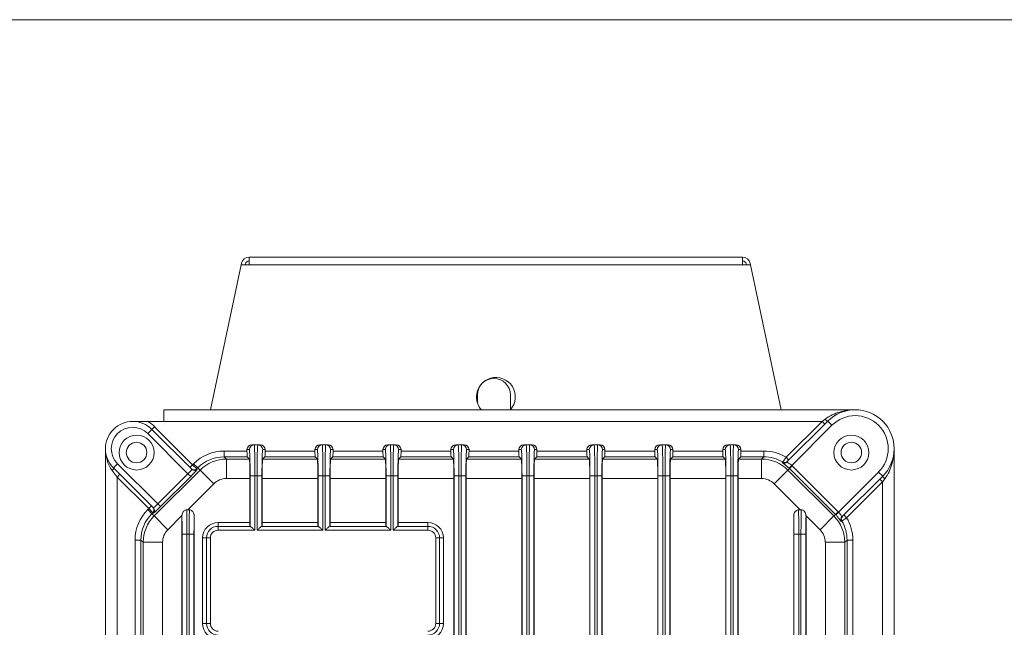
# Model space of a CAD drawing. Header units: millimetres. Extents: x 11 to 300, y 0 to 200.
# Tile 5 of 6: x 63 to 147, y 148 to 200. Entities that reach past the tile are written whole.
import ezdxf

# ---------------------------------------------------------------- set-up
doc = ezdxf.new("R2010")
doc.units = ezdxf.units.MM
for name, color, linetype, lineweight in [('APPARENT', 7, 'Continuous', 0), ('ARETES TANGENTES', 7, 'Continuous', 0), ('CONTINU', 7, 'Continuous', 0)]:
    doc.layers.add(name, color=color, linetype=linetype, lineweight=lineweight)

# ---------------------------------------------------------------- blocks, each defined once
blk = doc.blocks.new('BLOCK4')
at = {"layer": 'CONTINU'}
blk.add_line((296.885, 200.101), (10.885, 200.101), dxfattribs=at)

msp = doc.modelspace()

# ---------------------------------------------------------------- linework, layer by layer
at = {"layer": 'APPARENT'}
for p, q in [((81.674, 179.201), (81.645, 179.063)), ((81.985, 179.063), (82, 179.132)), ((124.659, 179.729), (82.326, 179.729)), ((82.326, 179.063), (82.326, 179.729)), ((124.659, 179.729), (124.659, 179.063)), ((124.986, 179.132), (125, 179.063)), ((125.341, 179.063), (125.312, 179.201)), ((81.645, 179.063), (78.999, 166.618)), ((82.326, 179.063), (81.645, 179.063)), ((125.341, 179.063), (124.659, 179.063)), ((127.986, 166.618), (125.341, 179.063)), ((101.912, 167.201), (101.912, 167.896)), ((104.745, 167.896), (104.745, 166.63)), ((74.996, 166.618), (134.329, 166.618)), ((74.996, 166.618), (74.996, 165.618)), ((72.329, 165.618), (73.62, 165.618)), ((74.996, 165.618), (73.62, 165.618)), ((128.471, 162.141), (131.972, 165.642)), ((131.477, 165.618), (131.712, 165.383)), ((73.979, 164.935), (77.401, 161.513)), ((69.996, 142.618), (69.996, 163.285)), ((82.137, 163.078), (82.137, 163.202)), ((82.759, 163.618), (82.554, 163.618)), ((83.065, 163.618), (82.759, 163.618)), ((83.27, 163.618), (83.065, 163.618)), ((83.687, 163.078), (83.687, 163.202)), ((87.971, 163.078), (87.971, 163.202)), ((88.593, 163.618), (88.387, 163.618)), ((88.899, 163.618), (88.593, 163.618)), ((89.104, 163.618), (88.899, 163.618)), ((89.52, 163.078), (89.52, 163.202)), ((93.804, 163.078), (93.804, 163.202)), ((94.426, 163.618), (94.221, 163.618)), ((94.732, 163.618), (94.426, 163.618)), ((94.937, 163.618), (94.732, 163.618)), ((95.354, 163.078), (95.354, 163.202)), ((99.637, 163.078), (99.637, 163.202)), ((100.259, 163.618), (100.054, 163.618)), ((100.565, 163.618), (100.259, 163.618)), ((100.77, 163.618), (100.565, 163.618)), ((101.187, 163.078), (101.187, 163.202)), ((105.471, 163.078), (105.471, 163.202)), ((105.887, 163.618), (106.093, 163.618)), ((106.093, 163.618), (106.399, 163.618)), ((106.399, 163.618), (106.604, 163.618)), ((107.02, 163.078), (107.02, 163.202)), ((111.304, 163.078), (111.304, 163.202)), ((111.721, 163.618), (111.926, 163.618)), ((111.926, 163.618), (112.232, 163.618)), ((112.232, 163.618), (112.437, 163.618)), ((112.854, 163.078), (112.854, 163.202)), ((117.137, 163.078), (117.137, 163.202)), ((117.554, 163.618), (117.759, 163.618)), ((117.759, 163.618), (118.065, 163.618)), ((118.065, 163.618), (118.27, 163.618)), ((118.687, 163.078), (118.687, 163.202)), ((122.971, 163.078), (122.971, 163.202)), ((123.387, 163.618), (123.593, 163.618)), ((123.593, 163.618), (123.899, 163.618)), ((123.899, 163.618), (124.104, 163.618)), ((124.52, 163.078), (124.52, 163.202)), ((137.662, 163.285), (137.662, 67.952)), ((82.344, 162.384), (82.15, 162.578)), ((83.481, 162.384), (83.674, 162.578)), ((88.177, 162.384), (87.983, 162.578)), ((89.314, 162.384), (89.508, 162.578)), ((94.01, 162.384), (93.817, 162.578)), ((95.148, 162.384), (95.341, 162.578)), ((99.844, 162.384), (99.65, 162.578)), ((100.981, 162.384), (101.174, 162.578)), ((105.677, 162.384), (105.483, 162.578)), ((106.814, 162.384), (107.008, 162.578)), ((111.51, 162.384), (111.317, 162.578)), ((112.648, 162.384), (112.841, 162.578)), ((117.344, 162.384), (117.15, 162.578)), ((118.481, 162.384), (118.674, 162.578)), ((123.177, 162.384), (122.983, 162.578)), ((124.314, 162.384), (124.508, 162.578)), ((128.4, 162.542), (128.636, 162.306)), ((70.996, 160.847), (70.581, 161.399)), ((74.101, 158.213), (70.679, 161.635)), ((71.231, 161.083), (70.996, 160.847)), ((82.386, 160.718), (82.386, 156.952)), ((83.438, 160.718), (83.438, 156.952)), ((88.219, 160.718), (88.219, 156.952)), ((89.272, 160.718), (89.272, 156.952)), ((94.053, 160.718), (94.053, 156.952)), ((95.105, 160.718), (95.105, 156.952)), ((99.886, 160.718), (99.886, 92.285)), ((100.938, 160.718), (100.938, 92.285)), ((105.719, 160.718), (105.719, 92.285)), ((106.772, 160.718), (106.772, 92.285)), ((111.553, 160.718), (111.553, 92.285)), ((112.605, 160.718), (112.605, 92.285)), ((117.386, 160.718), (117.386, 92.285)), ((118.438, 160.718), (118.438, 92.285)), ((123.219, 160.718), (123.219, 92.285)), ((124.272, 160.718), (124.272, 92.285)), ((136.686, 160.928), (133.185, 157.427)), ((136.662, 160.433), (136.426, 160.669)), ((77.049, 158.033), (77.195, 158.033)), ((129.609, 158.033), (129.463, 158.033)), ((76.553, 157.475), (76.553, 73.761)), ((77.605, 157.475), (77.605, 73.761)), ((129.053, 157.475), (129.053, 73.761)), ((130.105, 157.475), (130.105, 73.761)), ((133.586, 157.356), (133.35, 157.592)), ((79.662, 156.618), (82.41, 156.618)), ((83.415, 156.618), (88.243, 156.618)), ((89.248, 156.618), (94.077, 156.618)), ((95.081, 156.618), (97.662, 156.618)), ((78.662, 148.285), (78.662, 155.618)), ((98.662, 155.618), (98.662, 148.285))]:
    msp.add_line(p, q, dxfattribs=at)
for centre, radius in [((72.662, 162.952), 1.5), ((133.996, 162.952), 1.5), ((72.662, 162.952), 0.883), ((133.996, 162.952), 0.883)]:
    msp.add_circle(centre, radius, dxfattribs=at)
for centre, radius, start, end in [((82.326, 179.063), 0.667, 90, 168), ((82.326, 179.063), 0.333, 90, 168), ((124.659, 179.063), 0.667, 12, 90), ((124.659, 179.063), 0.333, 12, 90), ((103.493, 167.729), 1.667, 318.18608, 180), ((103.329, 167.896), 1.417, 360, 180), ((103.493, 167.729), 1.667, 180, 221.81392), ((134.329, 163.285), 3.333, 315, 135), ((72.329, 163.285), 2.333, 45, 225), ((79.662, 155.618), 1, 90, 180), ((97.662, 155.618), 1, 0, 90), ((79.662, 148.285), 1, 180, 270), ((97.662, 148.285), 1, 270, 0)]:
    msp.add_arc(centre, radius, start, end, dxfattribs=at)
for centre, major_axis, ratio, start_param, end_param in [((131.736, 165.878), (-0.236, 0.236), 0.138883, 1.708797, 3.141593), ((80.178, 159.376), (-2.618, 2.618), 0.999315, -0.785056, 0), ((82.554, 163.202), (-0.417, 0), 0.999657, -1.570796, 0), ((82.15, 163.078), (0, 0.5), 0.026186, 1.570796, 3.115413), ((83.27, 163.202), (0.417, 0), 0.999657, 0, 1.570796), ((83.674, 163.078), (0, 0.5), 0.026186, 3.167773, 4.712389), ((88.387, 163.202), (-0.417, 0), 0.999657, -1.570796, 0), ((87.984, 163.078), (0, 0.5), 0.026186, 1.570796, 3.115413), ((89.104, 163.202), (0.417, 0), 0.999657, 0, 1.570796), ((89.507, 163.078), (0, 0.5), 0.026186, 3.167773, 4.712389), ((94.221, 163.202), (-0.417, 0), 0.999657, -1.570796, 0), ((93.817, 163.078), (0, 0.5), 0.026186, 1.570796, 3.115413), ((94.937, 163.202), (0.417, 0), 0.999657, 0, 1.570796), ((95.341, 163.078), (0, 0.5), 0.026186, 3.167773, 4.712389), ((100.054, 163.202), (-0.417, 0), 0.999657, -1.570796, 0), ((99.65, 163.078), (0, 0.5), 0.026186, 1.570796, 3.115413), ((100.77, 163.202), (0.417, 0), 0.999657, 0, 1.570796), ((101.174, 163.078), (0, 0.5), 0.026186, 3.167773, 4.712389), ((105.887, 163.202), (-0.417, 0), 0.999657, -1.570796, 0), ((105.484, 163.078), (0, 0.5), 0.026186, 1.570796, 3.115413), ((106.604, 163.202), (0.417, 0), 0.999657, 0, 1.570796), ((107.007, 163.078), (0, 0.5), 0.026186, 3.167773, 4.712389), ((111.721, 163.202), (-0.417, 0), 0.999657, -1.570796, 0), ((111.317, 163.078), (0, 0.5), 0.026186, 1.570796, 3.115413), ((112.437, 163.202), (0.417, 0), 0.999657, 0, 1.570796), ((112.841, 163.078), (0, 0.5), 0.026186, 3.167773, 4.712389), ((117.554, 163.202), (-0.417, 0), 0.999657, -1.570796, 0), ((117.15, 163.078), (0, 0.5), 0.026186, 1.570796, 3.115413), ((118.27, 163.202), (0.417, 0), 0.999657, 0, 1.570796), ((118.674, 163.078), (0, 0.5), 0.026186, 3.167773, 4.712389), ((123.387, 163.202), (-0.417, 0), 0.999657, -1.570796, 0), ((122.984, 163.078), (0, 0.5), 0.026186, 1.570796, 3.115413), ((124.104, 163.202), (0.417, 0), 0.999657, 0, 1.570796), ((124.507, 163.078), (0, 0.5), 0.026186, 3.167773, 4.712389), ((82.342, 160.718), (0, -1.667), 0.026186, -4.712389, -3.167773), ((83.482, 160.718), (0, -1.667), 0.026186, -3.115413, -1.570796), ((88.176, 160.718), (0, -1.667), 0.026186, -4.712389, -3.167773), ((89.315, 160.718), (0, -1.667), 0.026186, -3.115413, -1.570796), ((94.009, 160.718), (0, -1.667), 0.026186, -4.712389, -3.167773), ((95.149, 160.718), (0, -1.667), 0.026186, -3.115413, -1.570796), ((99.842, 160.718), (0, -1.667), 0.026186, -4.712389, -3.167773), ((100.982, 160.718), (0, -1.667), 0.026186, -3.115413, -1.570796), ((105.676, 160.718), (0, -1.667), 0.026186, -4.712389, -3.167773), ((106.815, 160.718), (0, -1.667), 0.026186, -3.115413, -1.570796), ((111.509, 160.718), (0, -1.667), 0.026186, -4.712389, -3.167773), ((112.649, 160.718), (0, -1.667), 0.026186, -3.115413, -1.570796), ((117.342, 160.718), (0, -1.667), 0.026186, -4.712389, -3.167773), ((118.482, 160.718), (0, -1.667), 0.026186, -3.115413, -1.570796), ((123.176, 160.718), (0, -1.667), 0.026186, -4.712389, -3.167773), ((124.315, 160.718), (0, -1.667), 0.026186, -3.115413, -1.570796), ((70.443, 161.399), (0.236, 0.236), 0.306327, -1.273545, 0), ((77.283, 160.924), (0.589, 0.589), 0.037032, 4.712389, 6.283185), ((136.922, 160.692), (0.236, -0.236), 0.138883, -3.141593, -1.708797), ((76.237, 155.436), (2.618, -2.618), 0.999315, -3.141593, -2.356537), ((74.69, 158.331), (-0.589, -0.589), 0.037032, 0, 1.570796), ((76.509, 155.952), (0, 2.25), 0.026186, -1.570796, -0.826985), ((77.648, 155.952), (0, 2.25), 0.026186, 0.826985, 1.570796), ((129.009, 155.952), (0, 2.25), 0.026186, -1.570796, -0.826985), ((130.148, 155.952), (0, 2.25), 0.026186, 0.826985, 1.570796), ((82.395, 156.952), (0, 0.333), 0.026186, 1.570796, 3.141593), ((83.43, 156.952), (0, 0.333), 0.026186, 3.141593, 4.712389), ((88.228, 156.952), (0, 0.333), 0.026186, 1.570796, 3.141593), ((89.263, 156.952), (0, 0.333), 0.026186, 3.141593, 4.712389), ((94.061, 156.952), (0, 0.333), 0.026186, 1.570796, 3.141593), ((95.096, 156.952), (0, 0.333), 0.026186, 3.141593, 4.712389)]:
    msp.add_ellipse(centre, major_axis=major_axis, ratio=ratio, start_param=start_param, end_param=end_param, dxfattribs=at)
for points, knots in [([(131.736, 165.813), (132.129, 166.107), (132.56, 166.303), (133.433, 166.558), (133.883, 166.618), (134.329, 166.618)], [0, 0, 0, 0, 0.5, 0.5, 1, 1, 1, 1]), ([(137.662, 163.285), (137.662, 162.839), (137.602, 162.389), (137.347, 161.516), (137.151, 161.085), (136.857, 160.692)], [0, 0, 0, 0, 0.5, 0.5, 1, 1, 1, 1]), ([(128.11, 162.134), (128.11, 162.134), (128.112, 162.137), (128.115, 162.141), (128.121, 162.15), (128.132, 162.166), (128.149, 162.19), (128.166, 162.214), (128.188, 162.245), (128.214, 162.281), (128.239, 162.317), (128.269, 162.36), (128.301, 162.404), (128.333, 162.448), (128.367, 162.495), (128.4, 162.542)], [0, 0, 0, 0, 0.100034, 0.100034, 0.100034, 0.321131, 0.321131, 0.321131, 0.54714, 0.54714, 0.54714, 0.774186, 0.774186, 0.774186, 1, 1, 1, 1]), ([(76.963, 158.034), (76.925, 158.035), (76.886, 158.029), (76.851, 158.018), (76.815, 158.006), (76.78, 157.987), (76.75, 157.964), (76.72, 157.941), (76.693, 157.913), (76.671, 157.882), (76.635, 157.834), (76.609, 157.779), (76.59, 157.723), (76.571, 157.664), (76.56, 157.602), (76.555, 157.54)], [0, 0, 0, 0, 0.160552, 0.160552, 0.160552, 0.32106, 0.32106, 0.32106, 0.482462, 0.482462, 0.482462, 0.736442, 0.736442, 0.736442, 1, 1, 1, 1]), ([(77.605, 157.475), (77.605, 157.563), (77.592, 157.654), (77.561, 157.737), (77.542, 157.789), (77.516, 157.839), (77.481, 157.883), (77.453, 157.919), (77.419, 157.951), (77.381, 157.976), (77.343, 158.001), (77.299, 158.02), (77.253, 158.028), (77.234, 158.031), (77.215, 158.033), (77.195, 158.033)], [0, 0, 0, 0, 0.348069, 0.348069, 0.348069, 0.565758, 0.565758, 0.565758, 0.744142, 0.744142, 0.744142, 0.92451, 0.92451, 0.92451, 1, 1, 1, 1]), ([(129.053, 157.475), (129.053, 157.563), (129.066, 157.654), (129.096, 157.737), (129.115, 157.789), (129.142, 157.839), (129.176, 157.883), (129.204, 157.919), (129.238, 157.951), (129.277, 157.976), (129.315, 158.001), (129.359, 158.02), (129.404, 158.028), (129.423, 158.031), (129.443, 158.033), (129.463, 158.033)], [0, 0, 0, 0, 0.348069, 0.348069, 0.348069, 0.565758, 0.565758, 0.565758, 0.744142, 0.744142, 0.744142, 0.92451, 0.92451, 0.92451, 1, 1, 1, 1]), ([(129.695, 158.034), (129.733, 158.035), (129.771, 158.029), (129.807, 158.018), (129.843, 158.006), (129.877, 157.987), (129.907, 157.964), (129.938, 157.941), (129.965, 157.913), (129.987, 157.882), (130.023, 157.834), (130.049, 157.779), (130.068, 157.723), (130.087, 157.664), (130.098, 157.602), (130.103, 157.54)], [0, 0, 0, 0, 0.160552, 0.160552, 0.160552, 0.32106, 0.32106, 0.32106, 0.482462, 0.482462, 0.482462, 0.736442, 0.736442, 0.736442, 1, 1, 1, 1]), ([(133.586, 157.356), (133.557, 157.336), (133.528, 157.315), (133.5, 157.294), (133.455, 157.263), (133.412, 157.231), (133.373, 157.204), (133.335, 157.177), (133.3, 157.152), (133.272, 157.132), (133.243, 157.112), (133.22, 157.096), (133.204, 157.084), (133.188, 157.073), (133.179, 157.067), (133.178, 157.066)], [0, 0, 0, 0, 0.138162, 0.138162, 0.138162, 0.357732, 0.357732, 0.357732, 0.57229, 0.57229, 0.57229, 0.78539, 0.78539, 0.78539, 1, 1, 1, 1]), ([(82.41, 156.618), (82.411, 156.618), (82.413, 156.618), (82.415, 156.618), (82.422, 156.616), (82.433, 156.61), (82.445, 156.602), (82.463, 156.591), (82.485, 156.574), (82.509, 156.555), (82.542, 156.528), (82.58, 156.496), (82.619, 156.462), (82.673, 156.415), (82.731, 156.363), (82.788, 156.312), (82.798, 156.303), (82.807, 156.295), (82.816, 156.287), (82.817, 156.286), (82.818, 156.285), (82.818, 156.285)], [0, 0, 0, 0, 0.031936, 0.031936, 0.031936, 0.163049, 0.163049, 0.163049, 0.344415, 0.344415, 0.344415, 0.594582, 0.594582, 0.594582, 0.941146, 0.941146, 0.941146, 0.996467, 0.996467, 0.996467, 1, 1, 1, 1]), ([(83.006, 156.285), (83.007, 156.285), (83.007, 156.286), (83.008, 156.287), (83.069, 156.341), (83.131, 156.396), (83.189, 156.447), (83.228, 156.482), (83.267, 156.515), (83.301, 156.543), (83.327, 156.564), (83.351, 156.582), (83.37, 156.596), (83.385, 156.606), (83.398, 156.614), (83.407, 156.617), (83.41, 156.618), (83.412, 156.618), (83.415, 156.618)], [0, 0, 0, 0, 0.003523, 0.003523, 0.003523, 0.370015, 0.370015, 0.370015, 0.620808, 0.620808, 0.620808, 0.806228, 0.806228, 0.806228, 0.95356, 0.95356, 0.95356, 1, 1, 1, 1]), ([(88.243, 156.618), (88.245, 156.618), (88.246, 156.618), (88.248, 156.618), (88.255, 156.616), (88.266, 156.61), (88.279, 156.602), (88.296, 156.591), (88.318, 156.574), (88.342, 156.555), (88.375, 156.528), (88.413, 156.496), (88.452, 156.462), (88.506, 156.415), (88.564, 156.363), (88.622, 156.312), (88.631, 156.303), (88.64, 156.295), (88.65, 156.287), (88.65, 156.286), (88.651, 156.285), (88.651, 156.285)], [0, 0, 0, 0, 0.031936, 0.031936, 0.031936, 0.163049, 0.163049, 0.163049, 0.344415, 0.344415, 0.344415, 0.594582, 0.594582, 0.594582, 0.941146, 0.941146, 0.941146, 0.996467, 0.996467, 0.996467, 1, 1, 1, 1]), ([(88.84, 156.285), (88.84, 156.285), (88.841, 156.286), (88.841, 156.287), (88.902, 156.341), (88.964, 156.396), (89.022, 156.447), (89.062, 156.482), (89.1, 156.515), (89.135, 156.543), (89.16, 156.564), (89.184, 156.582), (89.203, 156.596), (89.218, 156.606), (89.231, 156.614), (89.24, 156.617), (89.243, 156.618), (89.246, 156.618), (89.248, 156.618)], [0, 0, 0, 0, 0.003523, 0.003523, 0.003523, 0.370015, 0.370015, 0.370015, 0.620808, 0.620808, 0.620808, 0.806228, 0.806228, 0.806228, 0.95356, 0.95356, 0.95356, 1, 1, 1, 1]), ([(94.077, 156.618), (94.078, 156.618), (94.08, 156.618), (94.081, 156.618), (94.089, 156.616), (94.099, 156.61), (94.112, 156.602), (94.129, 156.591), (94.151, 156.574), (94.175, 156.555), (94.209, 156.528), (94.246, 156.496), (94.285, 156.462), (94.339, 156.415), (94.397, 156.363), (94.455, 156.312), (94.464, 156.303), (94.474, 156.295), (94.483, 156.287), (94.484, 156.286), (94.484, 156.285), (94.485, 156.285)], [0, 0, 0, 0, 0.031936, 0.031936, 0.031936, 0.163049, 0.163049, 0.163049, 0.344415, 0.344415, 0.344415, 0.594582, 0.594582, 0.594582, 0.941146, 0.941146, 0.941146, 0.996467, 0.996467, 0.996467, 1, 1, 1, 1]), ([(94.673, 156.285), (94.674, 156.285), (94.674, 156.286), (94.675, 156.287), (94.736, 156.341), (94.798, 156.396), (94.855, 156.447), (94.895, 156.482), (94.934, 156.515), (94.968, 156.543), (94.994, 156.564), (95.017, 156.582), (95.036, 156.596), (95.052, 156.606), (95.065, 156.614), (95.074, 156.617), (95.077, 156.618), (95.079, 156.618), (95.081, 156.618)], [0, 0, 0, 0, 0.003523, 0.003523, 0.003523, 0.370015, 0.370015, 0.370015, 0.620808, 0.620808, 0.620808, 0.806228, 0.806228, 0.806228, 0.95356, 0.95356, 0.95356, 1, 1, 1, 1])]:
    msp.add_open_spline(points, degree=3, knots=knots, dxfattribs=at)
for points in [[(70.581, 161.399), (70.151, 161.973), (69.996, 162.636), (69.996, 163.285)], [(77.049, 158.033), (77.02, 158.033), (76.991, 158.034), (76.963, 158.034)], [(129.609, 158.033), (129.638, 158.033), (129.666, 158.034), (129.695, 158.034)], [(76.555, 157.54), (76.553, 157.518), (76.553, 157.497), (76.553, 157.475)], [(130.103, 157.54), (130.104, 157.518), (130.105, 157.497), (130.105, 157.475)]]:
    msp.add_open_spline(points, degree=3, dxfattribs=at)
at = {"layer": 'ARETES TANGENTES'}
for p, q in [((82.326, 179.063), (124.659, 179.063)), ((131.477, 165.618), (74.996, 165.618)), ((128.4, 162.542), (131.477, 165.618)), ((131.477, 165.618), (131.736, 165.813)), ((132.325, 165.288), (131.972, 165.642)), ((73.625, 164.581), (73.979, 164.935)), ((73.979, 164.935), (74.214, 165.171)), ((74.214, 165.171), (77.475, 161.91)), ((132.325, 165.288), (128.881, 161.844)), ((77.069, 161.137), (73.625, 164.581)), ((80.175, 163.078), (82.137, 163.078)), ((80.175, 163.078), (80.175, 162.578)), ((82.137, 163.202), (82.343, 163.202)), ((83.482, 163.202), (83.687, 163.202)), ((83.687, 163.078), (87.971, 163.078)), ((87.971, 163.202), (88.176, 163.202)), ((89.315, 163.202), (89.52, 163.202)), ((89.52, 163.078), (93.804, 163.078)), ((93.804, 163.202), (94.009, 163.202)), ((95.148, 163.202), (95.354, 163.202)), ((95.354, 163.078), (99.637, 163.078)), ((99.637, 163.202), (99.843, 163.202)), ((100.982, 163.202), (101.187, 163.202)), ((101.187, 163.078), (105.471, 163.078)), ((105.676, 163.202), (105.471, 163.202)), ((107.02, 163.202), (106.815, 163.202)), ((107.02, 163.078), (111.304, 163.078)), ((111.509, 163.202), (111.304, 163.202)), ((112.854, 163.202), (112.648, 163.202)), ((112.854, 163.078), (117.137, 163.078)), ((117.343, 163.202), (117.137, 163.202)), ((118.687, 163.202), (118.482, 163.202)), ((118.687, 163.078), (122.971, 163.078)), ((123.176, 163.202), (122.971, 163.202)), ((124.52, 163.202), (124.315, 163.202)), ((124.52, 163.078), (126.482, 163.078)), ((126.482, 163.078), (126.482, 162.578)), ((80.175, 162.578), (80.369, 162.384)), ((82.15, 162.578), (80.175, 162.578)), ((80.369, 162.384), (82.344, 162.384)), ((80.369, 160.718), (80.369, 162.384)), ((83.481, 162.384), (88.177, 162.384)), ((87.983, 162.578), (83.674, 162.578)), ((89.314, 162.384), (94.01, 162.384)), ((93.817, 162.578), (89.508, 162.578)), ((95.148, 162.384), (99.844, 162.384)), ((99.65, 162.578), (95.341, 162.578)), ((100.981, 162.384), (105.677, 162.384)), ((105.483, 162.578), (101.174, 162.578)), ((106.814, 162.384), (111.51, 162.384)), ((111.317, 162.578), (107.008, 162.578)), ((112.648, 162.384), (117.344, 162.384)), ((117.15, 162.578), (112.841, 162.578)), ((118.481, 162.384), (123.177, 162.384)), ((122.983, 162.578), (118.674, 162.578)), ((124.314, 162.384), (126.289, 162.384)), ((126.482, 162.578), (124.508, 162.578)), ((126.289, 162.384), (126.482, 162.578)), ((126.289, 160.718), (126.289, 162.384)), ((71.032, 161.989), (70.679, 161.635)), ((71.032, 161.989), (74.477, 158.545)), ((74.167, 157.507), (78.107, 161.447)), ((77.239, 161.674), (77.475, 161.91)), ((77.475, 161.91), (77.56, 161.995)), ((77.475, 161.91), (77.828, 161.557)), ((77.56, 161.995), (77.913, 161.641)), ((77.913, 161.641), (77.828, 161.557)), ((77.828, 161.557), (77.872, 161.513)), ((78.107, 161.447), (77.913, 161.641)), ((78.107, 161.447), (79.285, 160.269)), ((127.373, 160.269), (128.551, 161.447)), ((128.066, 162.09), (128.11, 162.134)), ((128.679, 161.576), (128.551, 161.447)), ((128.551, 161.447), (132.491, 157.507)), ((128.649, 161.606), (128.881, 161.844)), ((128.679, 161.576), (128.915, 161.811)), ((132.62, 157.635), (128.679, 161.576)), ((128.915, 161.811), (132.855, 157.871)), ((70.996, 160.847), (70.996, 142.618)), ((73.704, 158.139), (70.996, 160.847)), ((74.477, 158.545), (77.069, 161.137)), ((77.305, 160.902), (74.712, 158.309)), ((77.069, 161.137), (77.305, 160.902)), ((82.386, 160.718), (80.369, 160.718)), ((82.402, 160.952), (82.818, 160.952)), ((82.402, 160.952), (82.402, 156.618)), ((82.818, 156.285), (82.818, 160.952)), ((82.818, 160.952), (83.006, 160.952)), ((83.006, 160.952), (83.423, 160.952)), ((83.006, 160.952), (83.006, 156.285)), ((83.423, 156.618), (83.423, 160.952)), ((88.219, 160.718), (83.438, 160.718)), ((88.235, 160.952), (88.651, 160.952)), ((88.235, 160.952), (88.235, 156.618)), ((88.651, 156.285), (88.651, 160.952)), ((88.651, 160.952), (88.84, 160.952)), ((88.84, 160.952), (89.256, 160.952)), ((88.84, 160.952), (88.84, 156.285)), ((89.256, 156.618), (89.256, 160.952)), ((94.053, 160.718), (89.272, 160.718)), ((94.068, 160.952), (94.068, 156.618)), ((94.068, 160.952), (94.485, 160.952)), ((94.485, 156.285), (94.485, 160.952)), ((94.485, 160.952), (94.673, 160.952)), ((94.673, 160.952), (95.089, 160.952)), ((94.673, 160.952), (94.673, 156.285)), ((95.089, 156.618), (95.089, 160.952)), ((99.886, 160.718), (95.105, 160.718)), ((99.902, 160.952), (100.318, 160.952)), ((99.902, 160.952), (99.902, 92.276)), ((100.318, 91.785), (100.318, 160.952)), ((100.318, 160.952), (100.506, 160.952)), ((100.506, 160.952), (100.923, 160.952)), ((100.506, 160.952), (100.506, 91.785)), ((100.923, 92.276), (100.923, 160.952)), ((105.719, 160.718), (100.938, 160.718)), ((106.151, 160.952), (105.735, 160.952)), ((105.735, 92.276), (105.735, 160.952)), ((106.151, 160.952), (106.151, 91.785)), ((106.34, 160.952), (106.151, 160.952)), ((106.34, 91.785), (106.34, 160.952)), ((106.756, 160.952), (106.34, 160.952)), ((106.756, 160.952), (106.756, 92.276)), ((111.553, 160.718), (106.772, 160.718)), ((111.985, 160.952), (111.568, 160.952)), ((111.568, 92.276), (111.568, 160.952)), ((111.985, 160.952), (111.985, 91.785)), ((112.173, 160.952), (111.985, 160.952)), ((112.173, 91.785), (112.173, 160.952)), ((112.589, 160.952), (112.173, 160.952)), ((112.589, 160.952), (112.589, 92.276)), ((117.386, 160.718), (112.605, 160.718)), ((117.818, 160.952), (117.402, 160.952)), ((117.402, 92.276), (117.402, 160.952)), ((118.006, 160.952), (117.818, 160.952)), ((117.818, 160.952), (117.818, 91.785)), ((118.423, 160.952), (118.006, 160.952)), ((118.006, 91.785), (118.006, 160.952)), ((118.423, 160.952), (118.423, 92.276)), ((123.219, 160.718), (118.438, 160.718)), ((123.651, 160.952), (123.235, 160.952)), ((123.235, 92.276), (123.235, 160.952)), ((123.651, 160.952), (123.651, 91.785)), ((123.84, 160.952), (123.651, 160.952)), ((124.256, 160.952), (123.84, 160.952)), ((123.84, 91.785), (123.84, 160.952)), ((124.256, 160.952), (124.256, 92.276)), ((126.289, 160.718), (124.272, 160.718)), ((132.888, 157.837), (136.332, 161.281)), ((136.332, 161.281), (136.686, 160.928)), ((136.857, 160.692), (136.662, 160.433)), ((79.285, 160.269), (77.049, 158.033)), ((129.609, 158.033), (127.373, 160.269)), ((136.662, 160.433), (133.586, 157.356)), ((136.662, 70.804), (136.662, 160.433)), ((73.619, 158.054), (73.704, 158.139)), ((73.619, 158.054), (73.973, 157.701)), ((73.94, 158.374), (73.704, 158.139)), ((74.057, 157.785), (73.704, 158.139)), ((74.477, 158.545), (74.712, 158.309)), ((74.057, 157.785), (73.973, 157.701)), ((73.973, 157.701), (74.167, 157.507)), ((74.101, 157.742), (74.057, 157.785)), ((74.167, 157.507), (75.344, 156.329)), ((76.555, 157.54), (75.344, 156.329)), ((131.313, 156.329), (130.103, 157.54)), ((131.313, 156.329), (132.491, 157.507)), ((132.491, 157.507), (132.62, 157.635)), ((132.62, 157.635), (132.855, 157.871)), ((132.649, 157.605), (132.888, 157.837)), ((79.662, 156.952), (82.386, 156.952)), ((79.662, 156.618), (79.662, 156.952)), ((79.662, 156.618), (79.662, 156.285)), ((83.438, 156.952), (88.219, 156.952)), ((89.272, 156.952), (94.053, 156.952)), ((95.105, 156.952), (97.662, 156.952)), ((97.662, 156.618), (97.662, 156.952)), ((97.662, 156.618), (97.662, 156.285)), ((133.178, 157.066), (133.134, 157.022)), ((76.568, 155.952), (76.568, 75.285)), ((76.568, 155.952), (76.985, 155.952)), ((76.985, 75.285), (76.985, 155.952)), ((76.985, 155.952), (77.173, 155.952)), ((77.173, 155.952), (77.589, 155.952)), ((77.173, 155.952), (77.173, 75.285)), ((77.589, 75.285), (77.589, 155.952)), ((78.329, 148.285), (78.329, 155.618)), ((78.662, 155.618), (78.329, 155.618)), ((78.662, 155.618), (78.996, 155.618)), ((78.996, 155.618), (78.996, 148.285)), ((82.818, 156.285), (79.662, 156.285)), ((88.651, 156.285), (83.006, 156.285)), ((94.485, 156.285), (88.84, 156.285)), ((97.662, 156.285), (94.673, 156.285)), ((98.329, 148.285), (98.329, 155.618)), ((98.329, 155.618), (98.662, 155.618)), ((98.996, 155.618), (98.662, 155.618)), ((98.996, 155.618), (98.996, 148.285)), ((129.485, 155.952), (129.068, 155.952)), ((129.068, 75.285), (129.068, 155.952)), ((129.485, 155.952), (129.485, 75.285)), ((129.673, 155.952), (129.485, 155.952)), ((130.089, 155.952), (129.673, 155.952)), ((129.673, 75.285), (129.673, 155.952)), ((130.089, 155.952), (130.089, 75.285)), ((72.536, 155.438), (73.036, 155.438)), ((72.536, 142.618), (72.536, 155.438)), ((73.036, 155.438), (73.036, 142.618)), ((73.229, 155.245), (73.036, 155.438)), ((73.229, 155.245), (74.895, 155.245)), ((73.229, 75.992), (73.229, 155.245)), ((74.895, 155.245), (74.895, 75.992)), ((131.762, 75.992), (131.762, 155.245)), ((131.762, 155.245), (133.428, 155.245)), ((133.622, 155.438), (133.428, 155.245)), ((133.428, 155.245), (133.428, 75.992)), ((134.122, 155.438), (133.622, 155.438)), ((133.622, 75.798), (133.622, 155.438)), ((134.122, 155.438), (134.122, 75.798)), ((78.662, 148.285), (78.329, 148.285)), ((78.662, 148.285), (78.996, 148.285)), ((98.329, 148.285), (98.662, 148.285)), ((98.996, 148.285), (98.662, 148.285))]:
    msp.add_line(p, q, dxfattribs=at)
for centre, radius, start, end in [((72.329, 163.285), 2.667, 45, 61.04498), ((134.329, 163.285), 2.833, 315, 135), ((72.329, 163.285), 1.833, 45, 225), ((79.662, 155.618), 1.333, 90, 180), ((97.662, 155.618), 1.333, 0, 90), ((79.662, 155.618), 0.667, 90, 180), ((97.662, 155.618), 0.667, 0, 90), ((79.662, 148.285), 1.333, 180, 270), ((79.662, 148.285), 0.667, 180, 270), ((97.662, 148.285), 0.667, 270, 0), ((97.662, 148.285), 1.333, 270, 0)]:
    msp.add_arc(centre, radius, start, end, dxfattribs=at)
for centre, major_axis, ratio, start_param, end_param in [((82.759, 163.202), (0, 0.417), 0.999657, 0, 1.570796), ((82.343, 160.952), (0, 2.25), 0.026186, -1.570796, 0), ((82.759, 160.952), (0, -2.667), 0.022094, -4.712389, -3.141593), ((83.065, 160.952), (0, -2.667), 0.022094, -3.141593, -1.570796), ((83.065, 163.202), (0, 0.417), 0.999657, -1.570796, 0), ((83.482, 160.952), (0, 2.25), 0.026186, 0, 1.570796), ((88.593, 163.202), (0, 0.417), 0.999657, 0, 1.570796), ((88.176, 160.952), (0, 2.25), 0.026186, -1.570796, 0), ((88.593, 160.952), (0, -2.667), 0.022094, -4.712389, -3.141593), ((88.899, 160.952), (0, -2.667), 0.022094, -3.141593, -1.570796), ((88.899, 163.202), (0, 0.417), 0.999657, -1.570796, 0), ((89.315, 160.952), (0, 2.25), 0.026186, 0, 1.570796), ((94.426, 163.202), (0, -0.417), 0.999657, -3.141593, -1.570796), ((94.009, 160.952), (0, 2.25), 0.026186, -1.570796, 0), ((94.426, 160.952), (0, -2.667), 0.022094, -4.712389, -3.141593), ((94.732, 160.952), (0, -2.667), 0.022094, -3.141593, -1.570796), ((94.732, 163.202), (0, 0.417), 0.999657, -1.570796, 0), ((95.148, 160.952), (0, 2.25), 0.026186, 0, 1.570796), ((100.259, 163.202), (0, 0.417), 0.999657, 0, 1.570796), ((99.843, 160.952), (0, 2.25), 0.026186, -1.570796, 0), ((100.259, 160.952), (0, -2.667), 0.022094, -4.712389, -3.141593), ((100.565, 160.952), (0, -2.667), 0.022094, -3.141593, -1.570796), ((100.565, 163.202), (0, 0.417), 0.999657, -1.570796, 0), ((100.982, 160.952), (0, 2.25), 0.026186, 0, 1.570796), ((106.093, 163.202), (0, 0.417), 0.999657, 0, 1.570796), ((105.676, 160.952), (0, 2.25), 0.026186, -1.570796, 0), ((106.093, 160.952), (0, -2.667), 0.022094, -4.712389, -3.141593), ((106.399, 160.952), (0, -2.667), 0.022094, -3.141593, -1.570796), ((106.399, 163.202), (0, 0.417), 0.999657, -1.570796, 0), ((106.815, 160.952), (0, 2.25), 0.026186, 0, 1.570796), ((111.926, 163.202), (0, 0.417), 0.999657, 0, 1.570796), ((111.509, 160.952), (0, 2.25), 0.026186, -1.570796, 0), ((111.926, 160.952), (0, -2.667), 0.022094, -4.712389, -3.141593), ((112.232, 160.952), (0, -2.667), 0.022094, -3.141593, -1.570796), ((112.232, 163.202), (0, -0.417), 0.999657, -4.712389, -3.141593), ((112.648, 160.952), (0, 2.25), 0.026186, 0, 1.570796), ((117.759, 163.202), (0, 0.417), 0.999657, 0, 1.570796), ((117.343, 160.952), (0, 2.25), 0.026186, -1.570796, 0), ((117.759, 160.952), (0, -2.667), 0.022094, -4.712389, -3.141593), ((118.065, 160.952), (0, -2.667), 0.022094, -3.141593, -1.570796), ((118.065, 163.202), (0, 0.417), 0.999657, -1.570796, 0), ((118.482, 160.952), (0, 2.25), 0.026186, 0, 1.570796), ((123.593, 163.202), (0, 0.417), 0.999657, 0, 1.570796), ((123.176, 160.952), (0, 2.25), 0.026186, -1.570796, 0), ((123.593, 160.952), (0, -2.667), 0.022094, -4.712389, -3.141593), ((123.899, 160.952), (0, -2.667), 0.022094, -3.141593, -1.570796), ((123.899, 163.202), (0, 0.417), 0.999657, -1.570796, 0), ((124.315, 160.952), (0, 2.25), 0.026186, 0, 1.570796), ((126.48, 159.376), (-2.618, -2.618), 0.999315, -2.901375, -2.356537), ((80.178, 159.376), (-2.265, 2.265), 0.999101, -0.785056, 0), ((80.37, 159.184), (2.263, 2.263), 0.999972, 0.785741, 1.570796), ((126.288, 159.184), (2.263, -2.263), 0.999972, -4.712389, -3.927333), ((126.48, 159.376), (-2.265, -2.265), 0.999101, -2.889804, -2.356537), ((77.047, 161.159), (0.354, 0.354), 0.061721, 4.712389, 6.283185), ((77.593, 161.792), (0.236, 0.236), 0.999315, 3.141935, 4.712731), ((77.637, 161.748), (0.236, 0.236), 0.999315, 3.141935, 4.712731), ((128.235, 162.377), (0.236, -0.236), 0.999315, -1.31935, -0.000343), ((128.279, 162.42), (-0.236, 0.236), 0.999315, 1.822927, 3.141935), ((126.414, 159.311), (-2.265, -2.265), 0.999172, -3.141593, -3.128305), ((126.414, 159.311), (-2.5, -2.5), 0.999315, -3.141593, -3.128305), ((80.37, 159.184), (-1.085, 1.085), 0.999315, -0.785056, 0), ((126.288, 159.184), (-1.085, -1.085), 0.999315, -3.141593, -2.356537), ((73.822, 158.021), (-0.236, -0.236), 0.999315, 1.571138, 3.141935), ((74.455, 158.566), (-0.354, -0.354), 0.061721, 0, 1.570796), ((73.865, 157.977), (-0.236, -0.236), 0.999315, 1.571138, 3.141935), ((76.926, 155.952), (0, -2.667), 0.022094, -4.712389, -3.816179), ((77.232, 155.952), (0, -2.667), 0.022094, -2.466461, -1.570796), ((129.426, 155.952), (0, -2.667), 0.022094, -4.712389, -3.816724), ((129.732, 155.952), (0, -2.667), 0.022094, -2.467007, -1.570796), ((76.237, 155.436), (2.265, -2.265), 0.999101, -3.141593, -2.356537), ((76.429, 155.244), (-2.263, -2.263), 0.999972, -1.570796, -0.785741), ((130.228, 155.244), (-2.263, 2.263), 0.999972, -2.355852, -1.570796), ((130.355, 155.37), (2.265, 2.265), 0.999172, -0.013288, 0), ((130.355, 155.37), (2.5, 2.5), 0.999315, -0.013288, 0), ((133.421, 157.191), (0.236, -0.236), 0.999315, -3.14125, -1.822242), ((133.464, 157.235), (-0.236, 0.236), 0.999315, -0.000343, 1.318666), ((130.42, 155.436), (2.618, 2.618), 0.999315, -0.785056, -0.240218), ((76.429, 155.244), (1.085, -1.085), 0.999315, -3.141593, -2.356537), ((130.228, 155.244), (1.085, 1.085), 0.999315, -0.785056, 0), ((130.42, 155.436), (2.265, 2.265), 0.999101, -0.785056, -0.251788)]:
    msp.add_ellipse(centre, major_axis=major_axis, ratio=ratio, start_param=start_param, end_param=end_param, dxfattribs=at)
for points, knots in [([(128.649, 161.606), (128.606, 161.648), (128.561, 161.689), (128.517, 161.728), (128.455, 161.783), (128.393, 161.835), (128.337, 161.878), (128.281, 161.923), (128.231, 161.96), (128.19, 161.991), (128.148, 162.021), (128.116, 162.045), (128.095, 162.061), (128.073, 162.078), (128.063, 162.087), (128.066, 162.09)], [0, 0, 0, 0, 0.144505, 0.144505, 0.144505, 0.354066, 0.354066, 0.354066, 0.565978, 0.565978, 0.565978, 0.780875, 0.780875, 0.780875, 1, 1, 1, 1]), ([(128.471, 162.141), (128.468, 162.139), (128.475, 162.132), (128.491, 162.123), (128.506, 162.113), (128.53, 162.099), (128.56, 162.082), (128.59, 162.064), (128.627, 162.042), (128.666, 162.016), (128.706, 161.989), (128.749, 161.958), (128.792, 161.923), (128.822, 161.898), (128.852, 161.872), (128.881, 161.844)], [0, 0, 0, 0, 0.208796, 0.208796, 0.208796, 0.418227, 0.418227, 0.418227, 0.631823, 0.631823, 0.631823, 0.848734, 0.848734, 0.848734, 1, 1, 1, 1]), ([(133.134, 157.022), (133.132, 157.02), (133.127, 157.024), (133.119, 157.034), (133.106, 157.049), (133.086, 157.076), (133.058, 157.113), (133.032, 157.15), (132.997, 157.197), (132.956, 157.251), (132.916, 157.302), (132.869, 157.361), (132.817, 157.422), (132.765, 157.482), (132.708, 157.545), (132.649, 157.605)], [0, 0, 0, 0, 0.150554, 0.150554, 0.150554, 0.374062, 0.374062, 0.374062, 0.590276, 0.590276, 0.590276, 0.797132, 0.797132, 0.797132, 1, 1, 1, 1]), ([(132.888, 157.837), (132.927, 157.797), (132.963, 157.754), (132.995, 157.712), (133.027, 157.671), (133.056, 157.629), (133.08, 157.592), (133.104, 157.554), (133.124, 157.519), (133.14, 157.492), (133.155, 157.465), (133.167, 157.445), (133.175, 157.435), (133.18, 157.428), (133.183, 157.425), (133.185, 157.427)], [0, 0, 0, 0, 0.212027, 0.212027, 0.212027, 0.424973, 0.424973, 0.424973, 0.641004, 0.641004, 0.641004, 0.857004, 0.857004, 0.857004, 1, 1, 1, 1])]:
    msp.add_open_spline(points, degree=3, knots=knots, dxfattribs=at)

# ---------------------------------------------------------------- block references
at = {"layer": 'CONTINU'}
msp.add_blockref('BLOCK4', (0, 0), dxfattribs=at)

doc.saveas('drawing.dxf')
